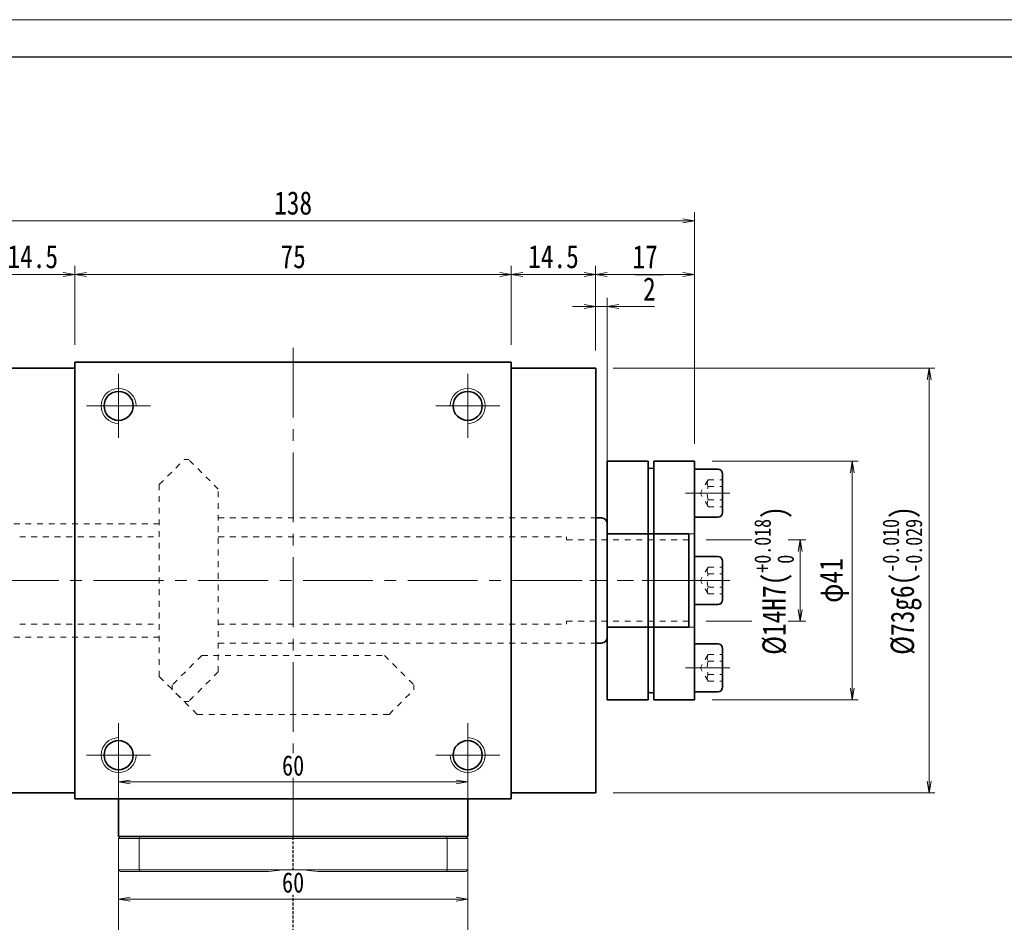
# Model space of a CAD drawing. Header units: millimetres. Extents: x -2 to 544, y 10 to 394.
# Tile 4 of 10: x 102 to 271, y 239 to 394. Entities that reach past the tile are written whole.
import ezdxf

# ---------------------------------------------------------------- set-up
doc = ezdxf.new("R2010")
doc.units = ezdxf.units.MM
for name, pattern in [('DASHED', [0.75, 0.5, -0.25]), ('点画线', [18, 12, -2, 2, -2]), ('虚线', [2, 1, -1])]:
    doc.linetypes.add(name, pattern=pattern)
for name, color, linetype, lineweight in [('EB0_1', 7, 'Continuous', 35), ('中心线层', 1, '点画线', 18), ('图框_外框线', 7, 'Continuous', 18), ('尺寸线层', 3, 'Continuous', 18), ('粗实线层', 7, 'Continuous', 35), ('虚线层', 6, '虚线', 18), ('虚线层_1', 6, '虚线', 18)]:
    doc.layers.add(name, color=color, linetype=linetype, lineweight=lineweight)
doc.styles.add('宋体', font='SimSun.ttf', dxfattribs={"width": 0.8})
doc.dimstyles.new('A水平标注$0', dxfattribs={"dimtxt": 3.5, "dimasz": 2, "dimexe": 1.5, "dimexo": 3, "dimgap": 1.1, "dimtad": 1, "dimtoh": 1, "dimdec": 4, "dimdsep": 46, "dimtxsty": '宋体', "dimblk": 'OPEN', "dimcen": 3, "dimclrd": 3, "dimclre": 3, "dimclrt": 6, "dimadec": 0, "dimazin": 0, "dimtm": 1e-09, "dimtfac": 1, "dimtdec": 4, "dimtix": 1, "dimtmove": 0, "dimatfit": 3, "dimldrblk": 'OPEN', "dimfxl": 0, "dimlwd": 13, "dimlwe": 13, "dimarcsym": 0})
doc.dimstyles.new('D直径标注φ25', dxfattribs={"dimtxt": 3.5, "dimasz": 2, "dimexe": 1, "dimexo": 3, "dimtad": 1, "dimtoh": 1, "dimdec": 1, "dimdsep": 46, "dimtxsty": '宋体', "dimblk": 'OPEN', "dimcen": 3, "dimclrd": 3, "dimclre": 3, "dimclrt": 130, "dimadec": 0, "dimazin": 0, "dimtm": 1e-09, "dimtfac": 1, "dimtdec": 1, "dimtmove": 0, "dimatfit": 0, "dimldrblk": 'OPEN', "dimfxl": 0, "dimlwd": 13, "dimlwe": 13, "dimarcsym": 0})

# ---------------------------------------------------------------- blocks, each defined once
blk = doc.blocks.new('_Open')
at = {"color": 0, "linetype": 'ByBlock', "lineweight": -2}
for p, q in [((-1, 0.167), (0, 0)), ((-1, -0.167), (0, 0)), ((0, 0), (-1, 0))]:
    blk.add_line(p, q, dxfattribs=at)
blk = doc.blocks.new('*D10')
at = {"layer": 'Defpoints', "color": 0, "transparency": 16777216}
for p in [(186.39, 350.12), (111.39, 335.02), (186.39, 335.02)]:
    blk.add_point(p, dxfattribs=at)
at = {"layer": '尺寸线层', "color": 3, "lineweight": 13, "transparency": 16777216}
for p, q in [((111.39, 338.02), (111.39, 351.62)), ((186.39, 338.02), (186.39, 351.62)), ((113.39, 350.12), (184.39, 350.12))]:
    blk.add_line(p, q, dxfattribs=at)
at = {"layer": '尺寸线层', "color": 3, "lineweight": 13, "transparency": 16777216, "xscale": 2, "yscale": 2, "zscale": 2, "rotation": 180}
blk.add_blockref('_Open', (111.39, 350.12), dxfattribs=at)
at = {"layer": '尺寸线层', "color": 3, "lineweight": 13, "transparency": 16777216, "xscale": 2, "yscale": 2, "zscale": 2}
blk.add_blockref('_Open', (186.39, 350.12), dxfattribs=at)
at = {"layer": '尺寸线层', "color": 6, "transparency": 16777216, "insert": (148.89, 353.15), "char_height": 4, "attachment_point": 5, "style": '宋体', "bg_fill": 3, "box_fill_scale": 1.1, "bg_fill_color": 257, "bg_fill_transparency": 0}
blk.add_mtext('75', dxfattribs=at)
blk = doc.blocks.new('*D11')
at = {"layer": 'Defpoints', "color": 0, "transparency": 16777216}
for p in [(96.89, 350.12), (96.89, 334.02), (111.39, 335.02)]:
    blk.add_point(p, dxfattribs=at)
at = {"layer": '尺寸线层', "color": 3, "lineweight": 13, "transparency": 16777216}
for p, q in [((96.89, 337.02), (96.89, 351.62)), ((111.39, 338.02), (111.39, 351.62)), ((109.39, 350.12), (98.89, 350.12))]:
    blk.add_line(p, q, dxfattribs=at)
at = {"layer": '尺寸线层', "color": 3, "lineweight": 13, "transparency": 16777216, "xscale": 2, "yscale": 2, "zscale": 2, "rotation": 180}
blk.add_blockref('_Open', (96.89, 350.12), dxfattribs=at)
at = {"layer": '尺寸线层', "color": 3, "lineweight": 13, "transparency": 16777216, "xscale": 2, "yscale": 2, "zscale": 2}
blk.add_blockref('_Open', (111.39, 350.12), dxfattribs=at)
at = {"layer": '尺寸线层', "color": 6, "transparency": 16777216, "insert": (104.14, 353.16), "char_height": 4, "attachment_point": 5, "style": '宋体', "bg_fill": 3, "box_fill_scale": 1.1, "bg_fill_color": 257, "bg_fill_transparency": 0}
blk.add_mtext('14.5', dxfattribs=at)
blk = doc.blocks.new('*D13')
at = {"layer": 'Defpoints', "color": 0, "transparency": 16777216}
for p in [(202.89, 344.59), (200.89, 334.02), (202.89, 306.27)]:
    blk.add_point(p, dxfattribs=at)
at = {"layer": '尺寸线层', "color": 3, "lineweight": 13, "transparency": 16777216}
for p, q in [((200.89, 337.02), (200.89, 346.09)), ((202.89, 309.27), (202.89, 346.09)), ((198.89, 344.59), (196.89, 344.59)), ((200.89, 344.59), (202.89, 344.59)), ((208.14, 344.59), (204.89, 344.59)), ((211.01, 344.59), (208.14, 344.59))]:
    blk.add_line(p, q, dxfattribs=at)
at = {"layer": '尺寸线层', "color": 3, "lineweight": 13, "transparency": 16777216, "xscale": 2, "yscale": 2, "zscale": 2}
blk.add_blockref('_Open', (200.89, 344.59), dxfattribs=at)
at = {"layer": '尺寸线层', "color": 3, "lineweight": 13, "transparency": 16777216, "xscale": 2, "yscale": 2, "zscale": 2, "rotation": 180}
blk.add_blockref('_Open', (202.89, 344.59), dxfattribs=at)
at = {"layer": '尺寸线层', "color": 6, "transparency": 16777216, "insert": (210.12, 347.62), "char_height": 4, "attachment_point": 5, "style": '宋体', "bg_fill": 3, "box_fill_scale": 1.1, "bg_fill_color": 257, "bg_fill_transparency": 0}
blk.add_mtext('2', dxfattribs=at)
blk = doc.blocks.new('*D14')
at = {"layer": 'Defpoints', "color": 0, "transparency": 16777216}
for p in [(200.89, 350.12), (186.39, 335.02), (200.89, 334.02)]:
    blk.add_point(p, dxfattribs=at)
at = {"layer": '尺寸线层', "color": 3, "lineweight": 13, "transparency": 16777216}
for p, q in [((186.39, 338.02), (186.39, 351.62)), ((200.89, 337.02), (200.89, 351.62)), ((188.39, 350.12), (198.89, 350.12))]:
    blk.add_line(p, q, dxfattribs=at)
at = {"layer": '尺寸线层', "color": 3, "lineweight": 13, "transparency": 16777216, "xscale": 2, "yscale": 2, "zscale": 2, "rotation": 180}
blk.add_blockref('_Open', (186.39, 350.12), dxfattribs=at)
at = {"layer": '尺寸线层', "color": 3, "lineweight": 13, "transparency": 16777216, "xscale": 2, "yscale": 2, "zscale": 2}
blk.add_blockref('_Open', (200.89, 350.12), dxfattribs=at)
at = {"layer": '尺寸线层', "color": 6, "transparency": 16777216, "insert": (193.64, 353.16), "char_height": 4, "attachment_point": 5, "style": '宋体', "bg_fill": 3, "box_fill_scale": 1.1, "bg_fill_color": 257, "bg_fill_transparency": 0}
blk.add_mtext('14.5', dxfattribs=at)
blk = doc.blocks.new('*D25')
at = {"layer": 'Defpoints', "color": 0, "transparency": 16777216}
for p in [(79.89, 359.31), (79.89, 318.02), (217.89, 318.02)]:
    blk.add_point(p, dxfattribs=at)
at = {"layer": '尺寸线层', "color": 3, "lineweight": 13, "transparency": 16777216}
for p, q in [((79.89, 321.02), (79.89, 360.81)), ((217.89, 321.02), (217.89, 360.81)), ((215.89, 359.31), (81.89, 359.31))]:
    blk.add_line(p, q, dxfattribs=at)
at = {"layer": '尺寸线层', "color": 3, "lineweight": 13, "transparency": 16777216, "xscale": 2, "yscale": 2, "zscale": 2, "rotation": 180}
blk.add_blockref('_Open', (79.89, 359.31), dxfattribs=at)
at = {"layer": '尺寸线层', "color": 3, "lineweight": 13, "transparency": 16777216, "xscale": 2, "yscale": 2, "zscale": 2}
blk.add_blockref('_Open', (217.89, 359.31), dxfattribs=at)
at = {"layer": '尺寸线层', "color": 6, "transparency": 16777216, "insert": (148.89, 362.37), "char_height": 4, "attachment_point": 5, "style": '宋体', "bg_fill": 3, "box_fill_scale": 1.1, "bg_fill_color": 257, "bg_fill_transparency": 0}
blk.add_mtext('138', dxfattribs=at)
blk = doc.blocks.new('*D28')
at = {"layer": 'Defpoints', "color": 0, "transparency": 16777216}
for p in [(217.89, 350.12), (200.89, 334.02), (217.89, 318.02)]:
    blk.add_point(p, dxfattribs=at)
at = {"layer": '尺寸线层', "color": 3, "lineweight": 13, "transparency": 16777216}
for p, q in [((200.89, 337.02), (200.89, 351.62)), ((217.89, 321.02), (217.89, 351.62)), ((202.89, 350.12), (215.89, 350.12))]:
    blk.add_line(p, q, dxfattribs=at)
at = {"layer": '尺寸线层', "color": 3, "lineweight": 13, "transparency": 16777216, "xscale": 2, "yscale": 2, "zscale": 2}
for p, rotation in [((200.89, 350.12), 179.9999999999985), ((217.89, 350.12), 359.9999999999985)]:
    blk.add_blockref('_Open', p, dxfattribs=dict(at, rotation=rotation))
at = {"layer": '尺寸线层', "color": 6, "transparency": 16777216, "insert": (209.39, 353.16), "char_height": 4, "attachment_point": 5, "style": '宋体', "bg_fill": 3, "box_fill_scale": 1.1, "bg_fill_color": 257, "bg_fill_transparency": 0}
blk.add_mtext('17', dxfattribs=at)
blk = doc.blocks.new('*D29')
at = {"layer": 'Defpoints', "color": 0, "transparency": 16777216}
for p in [(216.89, 304.52), (216.89, 290.52)]:
    blk.add_point(p, dxfattribs=at)
at = {"layer": '尺寸线层', "color": 3, "lineweight": 13, "transparency": 16777216}
for p, q in [((219.89, 304.52), (237.03, 304.52)), ((236.03, 302.52), (236.03, 292.52)), ((219.89, 290.52), (237.03, 290.52))]:
    blk.add_line(p, q, dxfattribs=at)
at = {"layer": '尺寸线层', "color": 3, "lineweight": 13, "transparency": 16777216, "xscale": 2, "yscale": 2, "zscale": 2}
for p, rotation in [((236.03, 304.52), 90), ((236.03, 290.52), 270)]:
    blk.add_blockref('_Open', p, dxfattribs=dict(at, rotation=rotation))
at = {"layer": '尺寸线层', "color": 130, "transparency": 16777216, "insert": (231.55, 297.52), "char_height": 4, "attachment_point": 5, "rotation": 90, "style": '宋体', "bg_fill": 3, "box_fill_scale": 1.1, "bg_fill_color": 257, "bg_fill_transparency": 0}
blk.add_mtext('{\\A1;\\A1;%%C14H7({\\H0.707107x;\\S+0.018^  0;})}', dxfattribs=at)
at = {"layer": 'Defpoints', "color": 0, "transparency": 16777216}
blk.add_point((236.03, 290.52), dxfattribs=at)
blk = doc.blocks.new('*D30')
at = {"layer": 'Defpoints', "color": 0, "transparency": 16777216}
for p in [(200.89, 334.02), (200.89, 261.02), (258.21, 261.02)]:
    blk.add_point(p, dxfattribs=at)
at = {"layer": '尺寸线层', "color": 3, "lineweight": 13, "transparency": 16777216}
for p, q in [((203.89, 334.02), (259.21, 334.02)), ((258.21, 332.02), (258.21, 263.02)), ((203.89, 261.02), (259.21, 261.02))]:
    blk.add_line(p, q, dxfattribs=at)
at = {"layer": '尺寸线层', "color": 3, "lineweight": 13, "transparency": 16777216, "xscale": 2, "yscale": 2, "zscale": 2}
for p, rotation in [((258.21, 334.02), 90), ((258.21, 261.02), 270)]:
    blk.add_blockref('_Open', p, dxfattribs=dict(at, rotation=rotation))
at = {"layer": '尺寸线层', "color": 130, "transparency": 16777216, "insert": (253.6, 297.52), "char_height": 4, "attachment_point": 5, "rotation": 90, "style": '宋体', "bg_fill": 3, "box_fill_scale": 1.1, "bg_fill_color": 257, "bg_fill_transparency": 0}
blk.add_mtext('{\\A1;\\A1;%%C73g6({\\H0.707107x;\\S-0.010^ -0.029;})}', dxfattribs=at)
blk = doc.blocks.new('*D31')
at = {"layer": 'Defpoints', "color": 0, "transparency": 16777216}
for p in [(217.89, 318.02), (217.89, 277.02), (245, 277.02)]:
    blk.add_point(p, dxfattribs=at)
at = {"layer": '尺寸线层', "color": 3, "lineweight": 13, "transparency": 16777216}
for p, q in [((220.89, 318.02), (246, 318.02)), ((245, 316.02), (245, 279.02)), ((220.89, 277.02), (246, 277.02))]:
    blk.add_line(p, q, dxfattribs=at)
at = {"layer": '尺寸线层', "color": 3, "lineweight": 13, "transparency": 16777216, "xscale": 2, "yscale": 2, "zscale": 2}
for p, rotation in [((245, 318.02), 90), ((245, 277.02), 270)]:
    blk.add_blockref('_Open', p, dxfattribs=dict(at, rotation=rotation))
at = {"layer": '尺寸线层', "color": 130, "transparency": 16777216, "insert": (241.91, 297.52), "char_height": 4, "attachment_point": 5, "rotation": 90, "style": '宋体', "bg_fill": 3, "box_fill_scale": 1.1, "bg_fill_color": 257, "bg_fill_transparency": 0}
blk.add_mtext('φ41', dxfattribs=at)
blk = doc.blocks.new('34fhh')
at = {"layer": '中心线层'}
blk.add_line((1.59, 0), (-6.07, 0), dxfattribs=at)
at = {"layer": '粗实线层'}
for p, q in [((0, 4.14), (-3.99, 4.14)), ((0, -4.14), (0, 4.14)), ((-4.82, 3.31), (-4.82, -3.31)), ((-3.99, -4.14), (0, -4.14))]:
    blk.add_line(p, q, dxfattribs=at)
for centre, start, end in [((-3.99, 3.31), 90, 180), ((-3.99, -3.31), 180, 270)]:
    blk.add_arc(centre, 0.828, start, end, dxfattribs=at)
at = {"layer": '虚线层'}
for p, q in [((-2.32, 2.31), (-4.82, 2.31)), ((-2.32, 2.31), (-0.99, 0)), ((-2.32, 1.15), (-4.82, 1.15)), ((-2.32, -2.31), (-0.99, 0)), ((-2.32, -1.15), (-4.82, -1.15)), ((-2.32, -2.31), (-4.82, -2.31))]:
    blk.add_line(p, q, dxfattribs=at)
for centre, radius, start, end in [((-3.47, 1.73), 1.29, 333.4349, 26.5651), ((-6.71, 0), 4.54, 345.2529, 14.7471), ((-3.47, -1.73), 1.29, 333.4349, 26.5651)]:
    blk.add_arc(centre, radius, start, end, dxfattribs=at)
blk = doc.blocks.new('234234gg')
at = {"layer": '中心线层'}
blk.add_line((-18, 0), (3, 0), dxfattribs=at)
at = {"layer": '粗实线层'}
for p, q in [((-15, -20.5), (-15, 20.5)), ((-15, 20.5), (-8, 20.5)), ((-8, -20.5), (-8, 20.5)), ((-7, -20.5), (-7, 20.5)), ((-7, 20.5), (0, 20.5)), ((0, 20.5), (0, -20.5)), ((-8, -20.5), (-15, -20.5)), ((0, -20.5), (-7, -20.5))]:
    blk.add_line(p, q, dxfattribs=at)
at = {"layer": '粗实线层', "color": 6, "linetype": '虚线', "lineweight": 18}
for p, q in [((-15, 8), (0, 8)), ((-15, -8), (0, -8))]:
    blk.add_line(p, q, dxfattribs=at)
at = {"layer": '粗实线层'}
for centre, start, end in [((-7.61, 17.08), 74.0082, 100.309), ((-7.61, -17.08), 259.691, 285.9918)]:
    blk.add_arc(centre, 2.2, start, end, dxfattribs=at)
for p in [(-15, 15), (-15, 0)]:
    blk.add_blockref('34fhh', p, dxfattribs=at)
at = {"layer": '粗实线层', "xscale": -0.9999999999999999, "rotation": 180}
blk.add_blockref('34fhh', (-15, -15), dxfattribs=at)
blk = doc.blocks.new('*D36')
at = {"color": 3, "lineweight": 13, "transparency": 16777216}
for p, q in [((118.89, 256.52), (118.89, 264.41)), ((178.89, 256.52), (178.89, 264.41)), ((120.89, 262.91), (176.89, 262.91))]:
    blk.add_line(p, q, dxfattribs=at)
at = {"layer": 'Defpoints', "color": 0, "transparency": 16777216}
for p in [(178.89, 262.91), (118.89, 253.52), (178.89, 253.52)]:
    blk.add_point(p, dxfattribs=at)
at = {"color": 3, "lineweight": 13, "transparency": 16777216, "xscale": 2, "yscale": 2, "zscale": 2, "rotation": 180}
blk.add_blockref('_Open', (118.89, 262.91), dxfattribs=at)
at = {"color": 3, "lineweight": 13, "transparency": 16777216, "xscale": 2, "yscale": 2, "zscale": 2}
blk.add_blockref('_Open', (178.89, 262.91), dxfattribs=at)
at = {"color": 6, "transparency": 16777216, "insert": (148.89, 265.72), "char_height": 3.5, "attachment_point": 5, "style": '宋体', "bg_fill": 3, "box_fill_scale": 1.1, "bg_fill_color": 257, "bg_fill_transparency": 0}
blk.add_mtext('60', dxfattribs=at)
blk = doc.blocks.new('*D43')
at = {"color": 3, "lineweight": 13, "transparency": 16777216}
for p, q in [((118.89, 247.52), (118.89, 241.27)), ((178.89, 247.52), (178.89, 241.27)), ((120.89, 242.77), (176.89, 242.77))]:
    blk.add_line(p, q, dxfattribs=at)
at = {"layer": 'Defpoints', "color": 0, "transparency": 16777216}
for p in [(118.89, 250.52), (178.89, 250.52), (178.89, 242.77)]:
    blk.add_point(p, dxfattribs=at)
at = {"color": 3, "lineweight": 13, "transparency": 16777216, "xscale": 2, "yscale": 2, "zscale": 2, "rotation": 180}
blk.add_blockref('_Open', (118.89, 242.77), dxfattribs=at)
at = {"color": 3, "lineweight": 13, "transparency": 16777216, "xscale": 2, "yscale": 2, "zscale": 2}
blk.add_blockref('_Open', (178.89, 242.77), dxfattribs=at)
at = {"color": 6, "transparency": 16777216, "insert": (148.89, 245.62), "char_height": 3.5, "attachment_point": 5, "style": '宋体', "bg_fill": 3, "box_fill_scale": 1.1, "bg_fill_color": 256, "bg_fill_true_color": 13158600, "bg_fill_transparency": 0}
blk.add_mtext('60', dxfattribs=at)

msp = doc.modelspace()

# ---------------------------------------------------------------- linework, layer by layer
at = {"color": 7, "linetype": 'Continuous', "lineweight": 15}
for p, q in [((122.43506, 247.8215), (118.89258, 247.8215)), ((119.19258, 247.5215), (122.5487, 247.5215)), ((148.89258, 247.8215), (122.43506, 247.8215)), ((122.5487, 247.5215), (144.66056, 247.5215)), ((175.35009, 247.8215), (148.89258, 247.8215)), ((153.1246, 247.5215), (175.23646, 247.5215)), ((175.23646, 247.5215), (178.59258, 247.5215)), ((178.89258, 247.8215), (175.35009, 247.8215))]:
    msp.add_line(p, q, dxfattribs=at)
for start, end in [(90, 98.1096145), (81.8903855, 90)]:
    msp.add_arc((148.89258, 217.8215), 30, start, end, dxfattribs=at)
for points in [[(118.89258, 228.9715), (118.89258, 247.8215)], [(118.89258, 247.8215), (119.19258, 247.5215)], [(122.43506, 247.8215), (122.5487, 247.5215)], [(175.23646, 247.5215), (175.35009, 247.8215)], [(178.59258, 247.5215), (178.89258, 247.8215)], [(178.89258, 247.8215), (178.89258, 228.9715)]]:
    msp.add_open_spline(points, degree=1, dxfattribs=at)
at = {"layer": 'EB0_1'}
msp.add_line((178.89258, 253.5215), (118.89258, 253.5215), dxfattribs=at)
at = {"layer": '中心线层'}
for p, q in [((148.89258, 253.5215), (148.89258, 338.0215)), ((118.89258, 322.0215), (118.89258, 333.0215)), ((178.89258, 333.0215), (178.89258, 322.0215)), ((113.39258, 327.5215), (124.39258, 327.5215)), ((173.39258, 327.5215), (184.39258, 327.5215)), ((78.59429, 297.5215), (207.3969, 297.5215)), ((118.89258, 262.0215), (118.89258, 273.0215)), ((178.89258, 273.0215), (178.89258, 262.0215)), ((124.39258, 267.5215), (113.39258, 267.5215)), ((184.39258, 267.5215), (173.39258, 267.5215))]:
    msp.add_line(p, q, dxfattribs=at)
at = {"layer": '粗实线层'}
for p, q in [((111.39258, 334.0215), (96.89258, 334.0215)), ((111.39258, 335.0215), (186.39258, 335.0215)), ((111.39258, 334.1215), (111.39258, 335.0215)), ((111.39258, 335.0215), (111.39258, 260.0215)), ((186.39258, 335.0215), (186.39258, 260.0215)), ((186.39258, 334.0215), (200.89258, 334.0215)), ((200.89258, 334.0215), (200.89258, 261.0215)), ((200.89258, 286.7715), (201.89258, 286.7715)), ((111.39258, 261.0215), (96.89258, 261.0215)), ((186.39258, 261.0215), (200.89258, 261.0215)), ((111.39258, 260.0215), (186.39258, 260.0215)), ((118.89258, 253.5215), (118.89258, 260.0215)), ((178.89258, 253.5215), (178.89258, 260.0215))]:
    msp.add_line(p, q, dxfattribs=at)
for centre in [(118.89258, 327.5215), (178.89258, 327.5215), (118.89258, 267.5215), (178.89258, 267.5215)]:
    msp.add_circle(centre, 2.5, dxfattribs=at)
at = {"layer": '粗实线层', "lineweight": 18}
for centre, start, end in [((118.89258, 327.5215), 0, 270), ((178.89258, 327.5215), 270, 180), ((118.89258, 267.5215), 90, 360), ((178.89258, 267.5215), 180, 90)]:
    msp.add_arc(centre, 3, start, end, dxfattribs=at)
at = {"layer": '粗实线层'}
msp.add_arc((201.89258, 287.7715), 1, 270, 360, dxfattribs=at)
at = {"layer": '虚线层_1', "linetype": '虚线', "lineweight": 18}
for p, q in [((125.89258, 314.0215), (130.16258, 318.2915)), ((130.16258, 318.2915), (130.95101, 318.2915)), ((136.03258, 313.20992), (130.95101, 318.2915)), ((125.89258, 281.0215), (125.89258, 314.0215)), ((136.03258, 281.83307), (136.03258, 313.20992)), ((96.89258, 307.2715), (125.89258, 307.2715)), ((101.89258, 305.0215), (125.89258, 305.0215)), ((136.03258, 305.0215), (195.89258, 305.0215)), ((195.89258, 305.0215), (195.89258, 304.5215)), ((195.89258, 304.5215), (216.89258, 304.5215)), ((101.89258, 290.0215), (125.89258, 290.0215)), ((136.03258, 290.0215), (195.89258, 290.0215)), ((195.89258, 290.5215), (216.89258, 290.5215)), ((195.89258, 290.0215), (195.89258, 290.5215)), ((96.89258, 287.7715), (125.89258, 287.7715)), ((136.03258, 286.7715), (200.89258, 286.7715)), ((133.20415, 284.6615), (128.12258, 279.57992)), ((133.20415, 284.6615), (164.58101, 284.6615)), ((164.58101, 284.6615), (169.66258, 279.57992)), ((125.89258, 281.0215), (130.16258, 276.7515)), ((136.03258, 281.83307), (130.95101, 276.7515)), ((128.12258, 278.7915), (128.12258, 279.57992)), ((169.66258, 278.7915), (169.66258, 279.57992)), ((132.39258, 274.5215), (128.12258, 278.7915)), ((165.39258, 274.5215), (169.66258, 278.7915)), ((130.16258, 276.7515), (130.95101, 276.7515)), ((132.39258, 274.5215), (165.39258, 274.5215))]:
    msp.add_line(p, q, dxfattribs=at)

# ---------------------------------------------------------------- next in the draw order: dimensions: what is measured, and where the dimension line sits
at = {"layer": '尺寸线层'}
dim = msp.add_linear_dim(base=(186.39258, 350.11834), p1=(111.39258, 335.0215), p2=(186.39258, 335.0215), dimstyle='A水平标注$0', override={"dimtxt": 4, "dimblk": 'Open', "dimtfill": 1, "dimtfillclr": 256}, dxfattribs=at)
dim.commit()
dim.dimension.update_dxf_attribs({"geometry": '*D10', "text_midpoint": (148.89258, 353.1513)})
dim = msp.add_linear_dim(base=(202.89258, 344.58898), p1=(200.89258, 334.0215), p2=(202.89258, 306.2715), dimstyle='A水平标注$0', override={"dimtxt": 4, "dimblk": 'Open', "dimtfill": 1, "dimtfillclr": 256}, dxfattribs=at)
dim.commit()
dim.dimension.update_dxf_attribs({"geometry": '*D13', "text_midpoint": (210.1226, 344.58898), "dimtype": 160})
dim = msp.add_linear_dim(base=(236.02746, 290.5215), p1=(216.89258, 304.5215), p2=(216.89258, 290.5215), angle=270, text='{\\A1;\\A1;%%C14H7({\\H0.707107x;\\S+0.018^  0;})}', dimstyle='D直径标注φ25', override={"dimtxt": 4, "dimgap": 1, "dimpost": 'φ<>', "dimtp": 0.018, "dimtm": 0, "dimtdec": 3, "dimtzin": 8}, dxfattribs=at)
dim.commit()
dim.dimension.update_dxf_attribs({"geometry": '*D29', "text_midpoint": (236.02746, 297.5215), "dimtype": 160})

# ---------------------------------------------------------------- next in the draw order: linework, layer by layer
at = {"layer": '粗实线层'}
for p, q in [((200.89258, 308.2715), (201.89258, 308.2715)), ((202.89258, 307.2715), (202.89258, 287.7715))]:
    msp.add_line(p, q, dxfattribs=at)
msp.add_arc((201.89258, 307.2715), 1, 0, 90, dxfattribs=at)
at = {"layer": '虚线层_1', "linetype": '虚线', "lineweight": 18}
msp.add_line((136.03258, 308.2715), (200.89258, 308.2715), dxfattribs=at)

# ---------------------------------------------------------------- next in the draw order: dimensions: what is measured, and where the dimension line sits
at = {"layer": '尺寸线层'}
for base, p1, p2, picture, middle in [((96.89258, 350.11834), (111.39258, 335.0215), (96.89258, 334.0215), '*D11', (104.14258, 353.16247)), ((200.89258, 350.11834), (186.39258, 335.0215), (200.89258, 334.0215), '*D14', (193.64258, 353.16247))]:
    dim = msp.add_linear_dim(base=base, p1=p1, p2=p2, dimstyle='A水平标注$0', override={"dimtxt": 4, "dimblk": 'Open', "dimtfill": 1, "dimtfillclr": 256}, dxfattribs=at)
    dim.commit()
    dim.dimension.update_dxf_attribs({"geometry": picture, "text_midpoint": middle})

# ---------------------------------------------------------------- next in the draw order: dimensions: what is measured, and where the dimension line sits
dim = msp.add_linear_dim(base=(79.89258, 359.31348), p1=(217.89258, 318.0215), p2=(79.89258, 318.0215), dimstyle='A水平标注$0', override={"dimtxt": 4, "dimblk": 'Open', "dimtfill": 1, "dimtfillclr": 256}, dxfattribs=at)
dim.commit()
dim.dimension.update_dxf_attribs({"geometry": '*D25', "text_midpoint": (148.89258, 362.36879)})

# ---------------------------------------------------------------- next in the draw order: dimensions: what is measured, and where the dimension line sits
dim = msp.add_linear_dim(base=(217.89258, 350.11834), p1=(200.89258, 334.0215), p2=(217.89258, 318.0215), dimstyle='A水平标注$0', override={"dimtxt": 4, "dimblk": 'Open', "dimtfill": 1, "dimtfillclr": 256}, dxfattribs=at)
dim.commit()
dim.dimension.update_dxf_attribs({"geometry": '*D28', "text_midpoint": (209.39258, 353.16247)})

# ---------------------------------------------------------------- next in the draw order: dimensions: what is measured, and where the dimension line sits
dim = msp.add_linear_dim(base=(258.21208, 261.0215), p1=(200.89258, 334.0215), p2=(200.89258, 261.0215), angle=270, text='{\\A1;\\A1;%%C73g6({\\H0.707107x;\\S-0.010^ -0.029;})}', dimstyle='D直径标注φ25', override={"dimtxt": 4, "dimgap": 1, "dimpost": 'φ<>', "dimtp": -0.01, "dimtm": 0.029, "dimtdec": 3, "dimtzin": 8}, dxfattribs=at)
dim.commit()
dim.dimension.update_dxf_attribs({"geometry": '*D30', "text_midpoint": (253.59556, 297.5215)})

# ---------------------------------------------------------------- next in the draw order: linework, layer by layer
at = {"layer": '粗实线层'}
for p, q in [((216.89258, 305.5215), (202.89258, 305.5215)), ((216.89258, 305.5215), (216.89258, 289.5215)), ((216.89258, 289.5215), (202.89258, 289.5215))]:
    msp.add_line(p, q, dxfattribs=at)

# ---------------------------------------------------------------- next in the draw order: dimensions: what is measured, and where the dimension line sits
at = {"layer": '尺寸线层'}
dim = msp.add_linear_dim(base=(245.00389, 277.0215), p1=(217.89258, 318.0215), p2=(217.89258, 277.0215), angle=270, dimstyle='D直径标注φ25', override={"dimtxt": 4, "dimgap": 1, "dimpost": 'φ<>'}, dxfattribs=at)
dim.commit()
dim.dimension.update_dxf_attribs({"geometry": '*D31', "text_midpoint": (241.91451, 297.5215)})

# ---------------------------------------------------------------- next in the draw order: linework, layer by layer
at = {"layer": '图框_外框线', "color": 3}
msp.add_lwpolyline([(0.85058, 9.93477), (543.80624, 9.93477), (543.80624, 393.88198), (0.85058, 393.88198)], close=True, dxfattribs=at)
at = {"layer": '图框_外框线', "color": 3, "lineweight": 25}
msp.add_lwpolyline([(33.16937, 16.39852), (537.34248, 16.39852), (537.34248, 387.41823), (33.16937, 387.41823)], close=True, dxfattribs=at)

# ---------------------------------------------------------------- next in the draw order: block references
at = {"layer": '粗实线层', "xscale": -1}
msp.add_blockref('234234gg', (202.89258, 297.5215), dxfattribs=at)

# ---------------------------------------------------------------- next in the draw order: dimensions: what is measured, and where the dimension line sits
dim = msp.add_linear_dim(base=(178.89258, 262.91091), p1=(118.89258, 253.5215), p2=(178.89258, 253.5215), dimstyle='A水平标注$0')
dim.commit()
dim.dimension.update_dxf_attribs({"geometry": '*D36', "text_midpoint": (148.89258, 265.7218)})

# ---------------------------------------------------------------- next in the draw order: linework, layer by layer
at = {"color": 7, "linetype": 'Continuous', "lineweight": 15}
for p, q in [((118.89258, 253.2215), (122.43506, 253.2215)), ((118.89258, 253.2215), (118.89258, 247.8215)), ((122.5487, 253.5215), (119.19258, 253.5215)), ((122.43506, 247.8215), (122.43506, 253.2215)), ((122.43506, 253.2215), (175.35009, 253.2215)), ((175.23646, 253.5215), (122.5487, 253.5215)), ((178.59258, 253.5215), (175.23646, 253.5215)), ((175.35009, 253.2215), (178.89258, 253.2215)), ((175.35009, 253.2215), (175.35009, 247.8215)), ((178.89258, 247.8215), (178.89258, 253.2215))]:
    msp.add_line(p, q, dxfattribs=at)
at = {"color": 1, "linetype": 'DASHED'}
msp.add_line((148.89258, 165.19657), (148.89258, 253.5215), dxfattribs=at)
at = {"color": 7, "linetype": 'Continuous', "lineweight": 15}
for points in [[(118.89258, 253.2215), (119.19258, 253.5215)], [(122.43506, 253.2215), (122.5487, 253.5215)], [(175.35009, 253.2215), (175.23646, 253.5215)], [(178.59258, 253.5215), (178.89258, 253.2215)]]:
    msp.add_open_spline(points, degree=1, dxfattribs=at)

# ---------------------------------------------------------------- next in the draw order: dimensions: what is measured, and where the dimension line sits
dim = msp.add_linear_dim(base=(178.89258, 242.77309), p1=(118.89258, 250.5215), p2=(178.89258, 250.5215), dimstyle='A水平标注$0', override={"dimarcsym": 1})
dim.commit()
dim.dimension.update_dxf_attribs({"geometry": '*D43', "text_midpoint": (148.89258, 245.62309)})

doc.saveas('drawing.dxf')
